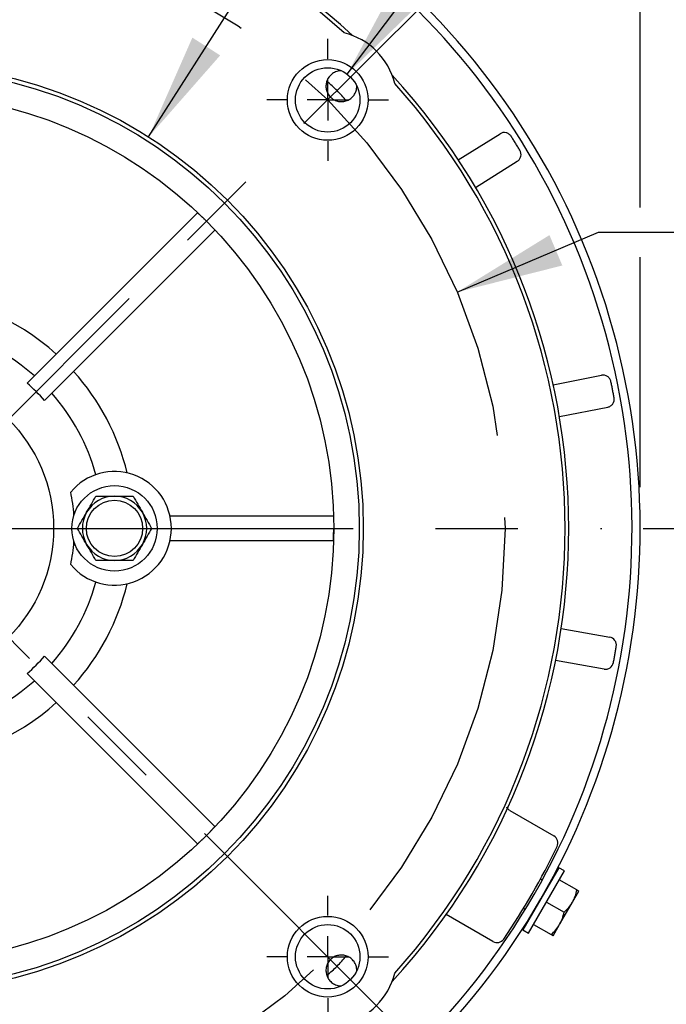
# Model space of a CAD drawing. Header units: inches. Extents: x 0 to 44, y 0 to 34.
# Tile 13 of 20: x 35.4 to 38.5, y 11.2 to 16. Entities that reach past the tile are written whole.
import ezdxf

# ---------------------------------------------------------------- set-up
doc = ezdxf.new("R2010")
doc.units = ezdxf.units.IN
doc.header["$LTSCALE"] = 4
doc.header["$MEASUREMENT"] = 0
doc.linetypes.add('CENTERX2', pattern=[0.8, 0.5, -0.1, 0.1, -0.1])
doc.layers.add('CENTER', color=40, linetype='CENTERX2')
doc.layers.add('DIMENSIONS', color=140, linetype='Continuous', lineweight=25)
doc.styles.add('SLDTEXTSTYLE0', font='TXT', dxfattribs={"width": 0.7})
doc.dimstyles.new('SLDDIMSTYLE0', dxfattribs={"dimtxt": 0.339844, "dimasz": 0.52, "dimexe": 0, "dimexo": 0.0625, "dimgap": 0.084961, "dimtad": 0, "dimtih": 1, "dimtoh": 1, "dimrnd": 1e-09, "dimzin": 12, "dimdsep": 46, "dimtxsty": 'SLDTEXTSTYLE0', "dimsah": 1, "dimcen": 0, "dimadec": 0, "dimazin": 3, "dimtfac": 1, "dimtofl": 0, "dimtmove": 0, "dimatfit": 3, "dimfxl": 0, "dimfrac": 2, "dimtolj": 1, "dimtzin": 12, "dimarcsym": 0})
doc.dimstyles.new('SLDDIMSTYLE1', dxfattribs={"dimtxt": 0.339844, "dimasz": 0.52, "dimexe": 0, "dimexo": 0.0625, "dimgap": 0.084961, "dimtad": 0, "dimtih": 1, "dimtoh": 1, "dimrnd": 1e-09, "dimzin": 12, "dimdsep": 46, "dimtxsty": 'SLDTEXTSTYLE0', "dimsah": 1, "dimcen": 0.09, "dimadec": 0, "dimazin": 3, "dimtfac": 1, "dimtofl": 0, "dimtmove": 0, "dimatfit": 3, "dimfxl": 0, "dimfrac": 2, "dimtolj": 1, "dimtzin": 12, "dimarcsym": 0})
doc.dimstyles.new('SLDDIMSTYLE2', dxfattribs={"dimtxt": 0.339844, "dimasz": 0.52, "dimexe": 0, "dimexo": 0.0625, "dimgap": 0.084961, "dimtad": 0, "dimtih": 1, "dimtoh": 1, "dimdec": 4, "dimlfac": 4, "dimzin": 12, "dimdsep": 46, "dimtxsty": 'SLDTEXTSTYLE0', "dimsah": 1, "dimcen": 0.09, "dimadec": 0, "dimazin": 3, "dimtfac": 1, "dimtdec": 0, "dimtofl": 0, "dimtmove": 0, "dimatfit": 3, "dimfxl": 0, "dimfrac": 2, "dimtolj": 1, "dimtzin": 12, "dimarcsym": 0})
doc.dimstyles.new('SLDDIMSTYLE4', dxfattribs={"dimtxt": 0.339844, "dimasz": 0.52, "dimexe": 0, "dimexo": 0.0625, "dimgap": 0.084961, "dimtad": 0, "dimtih": 1, "dimtoh": 1, "dimrnd": 1e-09, "dimzin": 4, "dimdsep": 46, "dimtxsty": 'SLDTEXTSTYLE0', "dimsah": 1, "dimcen": 0.09, "dimadec": 0, "dimazin": 1, "dimtfac": 1, "dimtofl": 0, "dimtmove": 0, "dimatfit": 3, "dimfxl": 0, "dimfrac": 2, "dimtolj": 1, "dimtzin": 12, "dimarcsym": 0})
doc.dimstyles.new('SLDDIMSTYLE5', dxfattribs={"dimtxt": 0.339844, "dimasz": 0.52, "dimexe": 0, "dimexo": 0.0625, "dimgap": 0.084961, "dimtad": 0, "dimtih": 1, "dimtoh": 1, "dimrnd": 1e-09, "dimzin": 12, "dimdsep": 46, "dimtxsty": 'SLDTEXTSTYLE0', "dimsah": 1, "dimcen": 0, "dimadec": 0, "dimazin": 3, "dimtfac": 1, "dimtofl": 0, "dimtmove": 0, "dimatfit": 3, "dimfxl": 0, "dimfrac": 2, "dimtolj": 1, "dimtzin": 12, "dimarcsym": 0})
doc.dimstyles.new('SLDDIMSTYLE6', dxfattribs={"dimtxt": 0.339844, "dimasz": 0.52, "dimexe": 0, "dimexo": 0.0625, "dimgap": 0.084961, "dimtad": 0, "dimtih": 1, "dimtoh": 1, "dimrnd": 1e-09, "dimzin": 4, "dimdsep": 46, "dimtxsty": 'SLDTEXTSTYLE0', "dimsah": 1, "dimcen": 0, "dimadec": 0, "dimazin": 1, "dimtfac": 1, "dimtofl": 0, "dimtmove": 0, "dimatfit": 3, "dimfxl": 0, "dimfrac": 2, "dimtolj": 1, "dimtzin": 12, "dimarcsym": 0})

# ---------------------------------------------------------------- blocks, each defined once
blk = doc.blocks.new('_D')
at = {"layer": 'DIMENSIONS'}
for p, q in [((39.5321, 15.4401), (39.418, 15.4401)), ((39.418, 15.4401), (39.418, 14.9)), ((40.8247, 15.4401), (40.9388, 15.4401)), ((40.9388, 15.4401), (40.9388, 14.9)), ((37.4938, 14.6565), (38.1789, 14.9466)), ((38.1789, 14.9466), (39.0539, 14.9466)), ((39.418, 14.9), (39.5321, 14.9)), ((40.9388, 14.9), (40.8247, 14.9))]:
    blk.add_line(p, q, dxfattribs=at)
blk.add_solid([(37.4938, 14.6565), (38.0039, 14.7856), (37.9415, 14.9329)], dxfattribs=at)
at = {"layer": 'DIMENSIONS', "char_height": 0.33333, "attachment_point": 1, "style": 'SLDTEXTSTYLE0'}
for s, insert in [('%%c', (39.4169, 15.9459)), ('5.88', (39.93, 15.9459)), ('149.2', (39.5321, 15.3297)), ('B.C.', (39.7089, 14.7135))]:
    blk.add_mtext(s, dxfattribs=dict(at, insert=insert))
blk = doc.blocks.new('_D_2')
at = {"layer": 'DIMENSIONS'}
blk.add_line((34.7888, 17.1183), (34.7888, 18.0299), dxfattribs=at)
for start, end in [(90, 106.4024), (118.8805, 135)]:
    blk.add_arc((34.7888, 13.5112), 4.0188, start, end, dxfattribs=at)
for points in [[(34.7888, 17.5299), (34.2648, 17.5763), (34.2751, 17.4167)], [(31.9471, 16.3529), (32.3905, 16.6361), (32.2849, 16.7562)]]:
    blk.add_solid(points, dxfattribs=at)
at = {"layer": 'DIMENSIONS', "insert": (32.8478, 17.3837), "char_height": 0.33333, "attachment_point": 1, "style": 'SLDTEXTSTYLE0'}
blk.add_mtext('45°', dxfattribs=at)
blk = doc.blocks.new('_D_5')
at = {"layer": 'DIMENSIONS'}
for p, q in [((38.3959, 13.5112), (40.036, 13.5112)), ((39.536, 13.5112), (39.536, 12.3774)), ((39.0311, 11.7612), (38.917, 11.7612)), ((38.917, 11.7612), (38.917, 11.2211)), ((40.041, 11.7612), (40.1551, 11.7612)), ((40.1551, 11.7612), (40.1551, 11.2211)), ((38.917, 11.2211), (39.0311, 11.2211)), ((40.1551, 11.2211), (40.041, 11.2211)), ((39.536, 10.0112), (39.536, 11.145)), ((38.2566, 10.0112), (40.036, 10.0112))]:
    blk.add_line(p, q, dxfattribs=at)
for points in [[(39.536, 13.5112), (39.456, 12.9912), (39.616, 12.9912)], [(39.536, 10.0112), (39.616, 10.5312), (39.456, 10.5312)]]:
    blk.add_solid(points, dxfattribs=at)
at = {"layer": 'DIMENSIONS', "char_height": 0.33333, "attachment_point": 1, "style": 'SLDTEXTSTYLE0'}
for s, insert in [('3.50', (39.0311, 12.2669)), ('88.9', (39.0311, 11.6507))]:
    blk.add_mtext(s, dxfattribs=dict(at, insert=insert))
blk = doc.blocks.new('_D_6')
at = {"layer": 'DIMENSIONS'}
for p, q in [((35.1138, 17.2447), (37.0473, 17.2447)), ((37.2873, 17.2447), (41.7432, 17.2447)), ((41.2432, 17.2447), (41.2432, 14.2441)), ((40.5969, 13.6279), (40.4828, 13.6279)), ((40.4828, 13.6279), (40.4828, 13.0878)), ((41.8895, 13.6279), (42.0036, 13.6279)), ((42.0036, 13.6279), (42.0036, 13.0878)), ((40.4828, 13.0878), (40.5969, 13.0878)), ((42.0036, 13.0878), (41.8895, 13.0878)), ((41.2432, 10.0112), (41.2432, 13.0117)), ((38.2566, 10.0112), (41.7432, 10.0112))]:
    blk.add_line(p, q, dxfattribs=at)
for points in [[(41.2432, 17.2447), (41.1632, 16.7247), (41.3232, 16.7247)], [(41.2432, 10.0112), (41.3232, 10.5312), (41.1632, 10.5312)]]:
    blk.add_solid(points, dxfattribs=at)
at = {"layer": 'DIMENSIONS', "char_height": 0.33333, "attachment_point": 1, "style": 'SLDTEXTSTYLE0'}
for s, insert in [('7.23', (40.7383, 14.1337)), ('183.7', (40.5969, 13.5175))]:
    blk.add_mtext(s, dxfattribs=dict(at, insert=insert))
blk = doc.blocks.new('_D_11')
at = {"layer": 'DIMENSIONS'}
for p, q in [((27.4, 16.5862), (27.2859, 16.5862)), ((27.2859, 16.5862), (27.2859, 16.0461)), ((28.6926, 16.5862), (28.8067, 16.5862)), ((28.8067, 16.5862), (28.8067, 16.0461)), ((29.9209, 16.5862), (28.9209, 16.5862)), ((31.7515, 15.4298), (29.9209, 16.5862)), ((27.2859, 16.0461), (27.4, 16.0461)), ((28.8067, 16.0461), (28.6926, 16.0461))]:
    blk.add_line(p, q, dxfattribs=at)
blk.add_solid([(31.7515, 15.4298), (31.3546, 15.7751), (31.2692, 15.6399)], dxfattribs=at)
at = {"layer": 'DIMENSIONS', "char_height": 0.33333, "attachment_point": 1, "style": 'SLDTEXTSTYLE0'}
for s, insert in [('%%c', (27.2848, 17.092)), ('7.19', (27.7979, 17.092)), ('182.5', (27.4, 16.4758))]:
    blk.add_mtext(s, dxfattribs=dict(at, insert=insert))
blk = doc.blocks.new('_D_13')
at = {"layer": 'DIMENSIONS'}
for p, q in [((36.9602, 15.713), (37.7383, 16.7425)), ((37.7383, 16.7425), (38.6133, 16.7425))]:
    blk.add_line(p, q, dxfattribs=at)
blk.add_solid([(36.9602, 15.713), (37.3376, 16.0797), (37.2099, 16.1761)], dxfattribs=at)
at = {"layer": 'DIMENSIONS', "char_height": 0.33333, "attachment_point": 1, "style": 'SLDTEXTSTYLE0'}
for s, insert in [('4X', (39.5936, 17.1722)), ('%%c', (38.8633, 16.6321)), ('3/8-16', (39.3764, 16.6321))]:
    blk.add_mtext(s, dxfattribs=dict(at, insert=insert))
blk = doc.blocks.new('_D_14')
at = {"layer": 'DIMENSIONS'}
for p, q in [((35.9977, 15.4088), (37.8249, 18.2768)), ((37.8249, 18.2768), (38.8249, 18.2768)), ((39.0531, 18.2768), (38.939, 18.2768)), ((38.939, 18.2768), (38.939, 17.7367)), ((40.3457, 18.2768), (40.4598, 18.2768)), ((40.4598, 18.2768), (40.4598, 17.7367)), ((38.939, 17.7367), (39.0531, 17.7367)), ((40.4598, 17.7367), (40.3457, 17.7367))]:
    blk.add_line(p, q, dxfattribs=at)
blk.add_solid([(35.9977, 15.4088), (36.3446, 15.8044), (36.2097, 15.8904)], dxfattribs=at)
at = {"layer": 'DIMENSIONS', "char_height": 0.33333, "attachment_point": 1, "style": 'SLDTEXTSTYLE0'}
for s, insert in [('%%c', (38.9379, 18.7826)), ('4.50', (39.451, 18.7826)), ('114.3', (39.0531, 18.1664))]:
    blk.add_mtext(s, dxfattribs=dict(at, insert=insert))
blk = doc.blocks.new('_D_15')
at = {"layer": 'DIMENSIONS'}
for p, q in [((34.7888, 17.1183), (34.7888, 19.9854)), ((38.3814, 18.3968), (38.3814, 19.9854)), ((34.7888, 19.4854), (35.6197, 19.4854)), ((36.0802, 19.4854), (35.966, 19.4854)), ((35.966, 19.4854), (35.966, 18.9453)), ((37.09, 19.4854), (37.2042, 19.4854)), ((37.2042, 19.4854), (37.2042, 18.9453)), ((38.3814, 19.4854), (37.5505, 19.4854)), ((35.966, 18.9453), (36.0802, 18.9453)), ((37.2042, 18.9453), (37.09, 18.9453)), ((38.3814, 17.3647), (38.3814, 18.1568)), ((38.3814, 16.8625), (38.3814, 17.1247)), ((38.3814, 15.0666), (38.3814, 16.6225)), ((38.3814, 13.7112), (38.3814, 14.8266))]:
    blk.add_line(p, q, dxfattribs=at)
for points in [[(34.7888, 19.4854), (35.3088, 19.4054), (35.3088, 19.5654)], [(38.3814, 19.4854), (37.8614, 19.5654), (37.8614, 19.4054)]]:
    blk.add_solid(points, dxfattribs=at)
at = {"layer": 'DIMENSIONS', "char_height": 0.33333, "attachment_point": 1, "style": 'SLDTEXTSTYLE0'}
for s, insert in [('3.59', (36.0802, 19.9912)), ('91.3', (36.0802, 19.375))]:
    blk.add_mtext(s, dxfattribs=dict(at, insert=insert))
blk = doc.blocks.new('_D_16')
at = {"layer": 'DIMENSIONS'}
for p, q in [((27.4, 17.9832), (27.2859, 17.9832)), ((27.2859, 17.9832), (27.2859, 17.4431)), ((28.6926, 17.9832), (28.8067, 17.9832)), ((28.8067, 17.9832), (28.8067, 17.4431)), ((29.9209, 17.9832), (28.9209, 17.9832)), ((32.3982, 15.7073), (29.9209, 17.9832)), ((27.2859, 17.4431), (27.4, 17.4431)), ((28.8067, 17.4431), (28.6926, 17.4431))]:
    blk.add_line(p, q, dxfattribs=at)
blk.add_arc((34.7888, 13.5112), 3.2462, 136.1245, 146.1837, dxfattribs=at)
blk.add_solid([(32.3982, 15.7073), (32.0694, 16.118), (31.9612, 16.0002)], dxfattribs=at)
at = {"layer": 'DIMENSIONS', "char_height": 0.33333, "attachment_point": 1, "style": 'SLDTEXTSTYLE0'}
for s, insert in [('%%c', (27.2848, 18.489)), ('6.49', (27.7979, 18.489)), ('164.9', (27.4, 17.8728))]:
    blk.add_mtext(s, dxfattribs=dict(at, insert=insert))
blk = doc.blocks.new('SW_CENTERMARKSYMBOL_4')
at = {"layer": 'CENTER', "color": 0}
for p, q in [((0, 0.2), (0, 0.2956)), ((0, 0), (0, 0.1)), ((-0.2, 0), (-0.2956, 0)), ((0, 0), (-0.1, 0)), ((0, 0), (0, -0.1)), ((0, 0), (0.1, 0)), ((0.2, 0), (0.2956, 0)), ((0, -0.2), (0, -0.2956))]:
    blk.add_line(p, q, dxfattribs=at)
blk = doc.blocks.new('SW_CENTERMARKSYMBOL_5')
at = {"layer": 'CENTER', "color": 0}
for p, q in [((0, 0.2), (0, 0.2956)), ((0, 0), (0, 0.1)), ((-0.2, 0), (-0.2956, 0)), ((0, 0), (-0.1, 0)), ((0, 0), (0, -0.1)), ((0, 0), (0.1, 0)), ((0.2, 0), (0.2956, 0)), ((0, -0.2), (0, -0.2956))]:
    blk.add_line(p, q, dxfattribs=at)
blk = doc.blocks.new('SW_CENTERMARKSYMBOL_7')
at = {"layer": 'CENTER', "color": 0}
blk.add_line((0.2, 0), (3.4071, 0), dxfattribs=at)

msp = doc.modelspace()

# ---------------------------------------------------------------- linework, layer by layer
for p, q in [((37.499243, 15.297678), (37.701754, 15.424221)), ((37.582695, 15.164127), (37.785205, 15.29067)), ((36.234951, 15.040812), (35.409051, 14.214911)), ((35.492567, 14.131395), (36.318468, 14.957295)), ((37.959444, 14.207696), (38.193852, 14.25326)), ((37.989492, 14.053109), (38.223901, 14.098673)), ((36.893008, 13.570233), (36.10133, 13.570233)), ((36.10133, 13.452123), (36.893008, 13.452123)), ((37.998463, 13.025188), (38.233631, 12.983722)), ((36.318468, 12.06506), (35.492567, 12.890961)), ((38.206285, 12.828634), (37.971117, 12.8701)), ((35.409051, 12.807444), (36.234951, 11.981544)), ((37.748553, 12.143338), (37.962866, 12.019604)), ((37.987047, 11.865606), (37.813047, 11.564229)), ((37.839894, 11.548729), (38.013894, 11.850106)), ((38.013894, 11.850106), (37.987047, 11.865606)), ((37.906132, 11.80609), (37.897606, 11.811013)), ((38.074988, 11.758253), (37.989394, 11.807671)), ((37.941047, 11.785932), (37.940236, 11.7864)), ((38.053407, 11.698544), (38.084657, 11.752671)), ((37.926894, 11.699418), (38.012488, 11.65)), ((37.990907, 11.590291), (38.053407, 11.698544)), ((37.815606, 11.668984), (37.824132, 11.664062)), ((37.667591, 11.508172), (37.440845, 11.639083)), ((37.858236, 11.644372), (37.859047, 11.643904)), ((37.813047, 11.564229), (37.839894, 11.548729)), ((37.864394, 11.591165), (37.949988, 11.541747)), ((37.959657, 11.536165), (37.990907, 11.590291))]:
    msp.add_line(p, q)
for centre, radius in [((34.788834, 13.511178), 2.25), ((36.866029, 15.588373), 0.19562), ((34.788834, 13.511178), 2.230315), ((36.866029, 15.588373), 0.15625), ((34.788834, 13.511178), 2.106299), ((34.788834, 13.511178), 0.748031), ((35.832141, 13.511178), 0.207), ((35.832141, 13.511178), 0.1365), ((36.866029, 11.433982), 0.19562), ((36.866029, 11.433982), 0.15625)]:
    msp.add_circle(centre, radius)
for centre, radius, start, end in [((34.788834, 13.511178), 3.59252, 314.586991, 149.727737), ((34.788834, 13.511178), 3.55315, 314.645276, 149.356465), ((34.788834, 13.511178), 3.246214, 47.401057, 132.598943), ((34.788834, 13.511178), 3.228346, 48.083089, 131.916911), ((36.866029, 15.588373), 0.334646, 13.744301, 76.255699), ((34.788834, 13.511178), 3.246214, 317.401057, 42.598943), ((34.788834, 13.511178), 3.228346, 318.083089, 41.916911), ((34.788834, 13.511178), 1.136946, 47.977391, 87.022609), ((34.788834, 13.511178), 0.987393, 48.428858, 86.571142), ((34.788834, 13.511178), 1.136946, 13.667947, 42.022609), ((34.788834, 13.511178), 0.987393, 15.279026, 41.571142), ((35.832141, 13.511178), 0.275591, 219.569766, 140.430234), ((34.788834, 13.511178), 0.849213, 4.380505, 11.930669), ((35.832141, 13.511178), 0.156, 90, 150), ((35.832141, 13.511178), 0.156, 30, 90), ((35.832141, 13.511178), 0.156, 150, 210), ((35.832141, 13.511178), 0.156, 330, 30), ((34.788834, 13.511178), 0.849213, 348.069331, 355.619495), ((35.832141, 13.511178), 0.156, 210, 270), ((35.832141, 13.511178), 0.156, 270, 330), ((34.788834, 13.511178), 0.987393, 318.428858, 344.720974), ((34.788834, 13.511178), 1.136946, 317.977391, 346.332053), ((34.788834, 13.511178), 0.987393, 273.428858, 311.571142), ((34.788834, 13.511178), 1.136946, 272.977391, 312.022609), ((37.943181, 11.985508), 0.03937, 334.188252, 60), ((34.788834, 13.511178), 3.543307, 325.811748, 334.188252), ((37.687276, 11.542267), 0.03937, 240, 325.811748), ((36.866029, 11.433982), 0.334646, 283.744301, 346.255699)]:
    msp.add_arc(centre, radius, start, end)
for centre, major_axis, start_param, end_param in [((34.639318, 13.361662), (0.812603, 0.812603), 6.23088055, 6.33549006), ((34.639318, 13.660694), (-0.812603, 0.812603), 3.0892879, 3.19389741)]:
    msp.add_ellipse(centre, major_axis=major_axis, ratio=0.9829269, start_param=start_param, end_param=end_param)
for points, knots in [([(36.933057, 15.729516), (36.925057, 15.729584), (36.917361, 15.728395), (36.902564, 15.723733), (36.895706, 15.720312), (36.877222, 15.707367), (36.867962, 15.695203), (36.860198, 15.675301), (36.858571, 15.66827), (36.857348, 15.654294), (36.85772, 15.647276), (36.86043, 15.633467), (36.862701, 15.626881), (36.867642, 15.617303), (36.869572, 15.614128), (36.874056, 15.607915), (36.876674, 15.604802), (36.882558, 15.598929), (36.885656, 15.596333), (36.891864, 15.591865), (36.894994, 15.589965), (36.904677, 15.584982), (36.911293, 15.582729), (36.925007, 15.580061), (36.932118, 15.579693), (36.946053, 15.58094), (36.953065, 15.582571), (36.966353, 15.587781), (36.972609, 15.591312), (36.984191, 15.600346), (36.989331, 15.605728), (36.997909, 15.617956), (37.001385, 15.624923), (37.006008, 15.639541), (37.00724, 15.647399), (37.007172, 15.655401)], [0, 0, 0, 0, 0.0625, 0.0625, 0.125, 0.125, 0.25, 0.25, 0.3125, 0.3125, 0.375, 0.375, 0.4375, 0.4375, 0.46875, 0.46875, 0.5, 0.5, 0.53125, 0.53125, 0.5625, 0.5625, 0.625, 0.625, 0.6875, 0.6875, 0.75, 0.75, 0.8125, 0.8125, 0.875, 0.875, 0.9375, 0.9375, 1, 1, 1, 1]), ([(36.956181, 15.584381), (36.941711, 15.601292), (36.912912, 15.63495), (36.879262, 15.663757), (36.86252, 15.678089)], [0, 0, 0, 0, 0.50244983, 1, 1, 1, 1]), ([(37.755739, 15.412068), (37.752956, 15.416412), (37.749379, 15.420131), (37.740993, 15.426011), (37.736229, 15.428115), (37.721313, 15.431479), (37.710504, 15.429689), (37.701754, 15.424221)], [0, 0, 0, 0, 0.25, 0.25, 0.5, 0.5, 1, 1, 1, 1]), ([(37.797949, 15.344519), (37.797894, 15.344609), (37.794413, 15.350322), (37.78746, 15.361659), (37.780512, 15.372848), (37.777035, 15.378413), (37.773557, 15.383978), (37.766547, 15.395128), (37.759405, 15.406347), (37.755796, 15.41198), (37.755739, 15.412068)], [0.8810971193, 0.8810971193, 0.8810971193, 0.8810971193, 0.8814126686, 0.9011772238, 0.920941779, 0.920941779, 0.920941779, 0.9407063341, 0.9604708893, 0.960786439, 0.960786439, 0.960786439, 0.960786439]), ([(37.785205, 15.29067), (37.789581, 15.293404), (37.793339, 15.296939), (37.79931, 15.30526), (37.801465, 15.310002), (37.80499, 15.32488), (37.803317, 15.335707), (37.797949, 15.344519)], [0, 0, 0, 0, 0.25, 0.25, 0.5, 0.5, 1, 1, 1, 1]), ([(36.278212, 15.000556), (36.274712, 15.00402), (36.267712, 15.010949), (36.256974, 15.021097), (36.246077, 15.031081), (36.238661, 15.037567), (36.234951, 15.040812)], [0, 0, 0, 0, 0.24993364, 0.49985322, 0.74984621, 1, 1, 1, 1]), ([(38.239897, 14.222568), (38.238855, 14.227621), (38.236849, 14.232375), (38.231127, 14.240869), (38.227433, 14.244541), (38.214714, 14.253027), (38.203981, 14.255229), (38.193852, 14.25326)], [0, 0, 0, 0, 0.25, 0.25, 0.5, 0.5, 1, 1, 1, 1]), ([(38.255095, 14.144379), (38.255076, 14.144482), (38.253874, 14.151063), (38.251446, 14.164139), (38.248969, 14.177075), (38.247717, 14.183516), (38.246465, 14.189958), (38.243916, 14.20288), (38.241268, 14.215913), (38.239918, 14.222465), (38.239897, 14.222568)], [0.8810971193, 0.8810971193, 0.8810971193, 0.8810971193, 0.8814126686, 0.9011772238, 0.920941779, 0.920941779, 0.920941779, 0.9407063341, 0.9604708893, 0.960786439, 0.960786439, 0.960786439, 0.960786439]), ([(38.223901, 14.098673), (38.228965, 14.099658), (38.233741, 14.101611), (38.242297, 14.10724), (38.246009, 14.110894), (38.254631, 14.12352), (38.256949, 14.134228), (38.255095, 14.144379)], [0, 0, 0, 0, 0.25, 0.25, 0.5, 0.5, 1, 1, 1, 1]), ([(36.893008, 13.452123), (36.893337, 13.45704), (36.893994, 13.466871), (36.89464, 13.481635), (36.895057, 13.496404), (36.895108, 13.506253), (36.895133, 13.511178)], [0, 0, 0, 0, 0.25015379, 0.50014678, 0.75006636, 1, 1, 1, 1]), ([(38.265618, 12.938568), (38.266457, 12.943658), (38.266287, 12.948815), (38.263989, 12.958795), (38.261856, 12.963547), (38.253023, 12.976028), (38.243793, 12.98193), (38.233631, 12.983722)], [0, 0, 0, 0, 0.25, 0.25, 0.5, 0.5, 1, 1, 1, 1]), ([(38.251787, 12.860125), (38.251806, 12.860228), (38.253042, 12.866803), (38.255461, 12.87988), (38.257785, 12.892845), (38.258924, 12.899307), (38.260064, 12.90577), (38.262314, 12.918747), (38.264514, 12.931863), (38.265601, 12.938464), (38.265618, 12.938568)], [0.8810971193, 0.8810971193, 0.8810971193, 0.8810971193, 0.8814126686, 0.9011772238, 0.920941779, 0.920941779, 0.920941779, 0.9407063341, 0.9604708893, 0.960786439, 0.960786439, 0.960786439, 0.960786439]), ([(38.206285, 12.828634), (38.211365, 12.827738), (38.216524, 12.82785), (38.226529, 12.830039), (38.231304, 12.832121), (38.243878, 12.840818), (38.24988, 12.849984), (38.251787, 12.860125)], [0, 0, 0, 0, 0.25, 0.25, 0.5, 0.5, 1, 1, 1, 1]), ([(37.748553, 12.143338), (37.744816, 12.145855), (37.738722, 12.14996), (37.735374, 12.156424), (37.73408, 12.158923)], [0, 0, 0, 0, 0.61333256, 1, 1, 1, 1]), ([(36.278212, 12.021799), (36.281676, 12.025299), (36.288605, 12.032299), (36.298753, 12.043038), (36.308737, 12.053934), (36.315223, 12.061351), (36.318468, 12.06506)], [0, 0, 0, 0, 0.24993364, 0.49985322, 0.74984621, 1, 1, 1, 1]), ([(36.234951, 11.981544), (36.238661, 11.984788), (36.246077, 11.991275), (36.256974, 12.001258), (36.267712, 12.011406), (36.274712, 12.018335), (36.278212, 12.021799)], [0, 0, 0, 0, 0.25015379, 0.50014678, 0.75006636, 1, 1, 1, 1]), ([(37.007172, 11.366954), (37.00724, 11.374963), (37.006049, 11.382668), (37.001377, 11.397479), (36.997949, 11.404341), (36.989301, 11.416672), (36.984021, 11.422162), (36.972516, 11.431095), (36.966201, 11.434657), (36.952785, 11.439869), (36.945892, 11.441451), (36.931837, 11.442666), (36.924764, 11.442269), (36.911078, 11.439562), (36.904339, 11.437236), (36.894702, 11.432221), (36.891534, 11.430277), (36.885333, 11.425764), (36.882217, 11.423115), (36.876449, 11.417296), (36.873854, 11.414187), (36.8694, 11.407959), (36.867503, 11.404809), (36.862597, 11.395213), (36.860313, 11.388472), (36.857692, 11.374747), (36.857347, 11.367648), (36.858646, 11.35368), (36.860258, 11.346825), (36.865527, 11.333472), (36.869121, 11.327175), (36.878102, 11.315726), (36.883579, 11.310517), (36.892728, 11.304139), (36.89595, 11.302229), (36.902755, 11.298872), (36.906369, 11.297419), (36.917394, 11.293959), (36.925061, 11.292771), (36.933057, 11.292839)], [0, 0, 0, 0, 0.0625, 0.0625, 0.125, 0.125, 0.1875, 0.1875, 0.25, 0.25, 0.3125, 0.3125, 0.375, 0.375, 0.4375, 0.4375, 0.46875, 0.46875, 0.5, 0.5, 0.53125, 0.53125, 0.5625, 0.5625, 0.625, 0.625, 0.6875, 0.6875, 0.75, 0.75, 0.8125, 0.8125, 0.875, 0.875, 0.90625, 0.90625, 0.9375, 0.9375, 1, 1, 1, 1]), ([(36.862425, 11.344181), (36.879201, 11.35854), (36.912805, 11.387302), (36.941565, 11.420908), (36.955967, 11.437737)], [0, 0, 0, 0, 0.49923245, 1, 1, 1, 1])]:
    msp.add_open_spline(points, degree=3, knots=knots)
for points in [[(35.697041, 13.589178), (35.712411, 13.6158), (35.727361, 13.641693), (35.742074, 13.667178)], [(35.742074, 13.667178), (35.771501, 13.667178), (35.8014, 13.667178), (35.832141, 13.667178)], [(35.832141, 13.667178), (35.862882, 13.667178), (35.892781, 13.667178), (35.922207, 13.667178)], [(35.922207, 13.667178), (35.936921, 13.641693), (35.95187, 13.6158), (35.967241, 13.589178)], [(35.652008, 13.511178), (35.666721, 13.536662), (35.68167, 13.562555), (35.697041, 13.589178)], [(35.967241, 13.589178), (35.982611, 13.562555), (35.997561, 13.536662), (36.012274, 13.511178)], [(35.697041, 13.433178), (35.68167, 13.4598), (35.666721, 13.485693), (35.652008, 13.511178)], [(36.012274, 13.511178), (35.997561, 13.485693), (35.982611, 13.4598), (35.967241, 13.433178)], [(35.742074, 13.355178), (35.727361, 13.380662), (35.712411, 13.406555), (35.697041, 13.433178)], [(35.967241, 13.433178), (35.95187, 13.406555), (35.936921, 13.380662), (35.922207, 13.355178)], [(35.832141, 13.355178), (35.8014, 13.355178), (35.771501, 13.355178), (35.742074, 13.355178)], [(35.922207, 13.355178), (35.892781, 13.355178), (35.862882, 13.355178), (35.832141, 13.355178)], [(38.053407, 11.698544), (38.064073, 11.717018), (38.070673, 11.737166), (38.074988, 11.758253)], [(38.074988, 11.758253), (38.080883, 11.75485), (38.084657, 11.752671), (38.084657, 11.752671)], [(38.012488, 11.65), (38.028593, 11.664281), (38.042741, 11.68007), (38.053407, 11.698544)], [(37.990907, 11.590291), (38.001573, 11.608765), (38.008173, 11.628912), (38.012488, 11.65)], [(37.949988, 11.541747), (37.966093, 11.556028), (37.980241, 11.571817), (37.990907, 11.590291)], [(37.959657, 11.536165), (37.959657, 11.536165), (37.955883, 11.538344), (37.949988, 11.541747)]]:
    msp.add_open_spline(points, degree=3)
at = {"layer": 'CENTER'}
for p, q in [((31.742711, 16.557301), (37.834957, 10.465055)), ((32.225572, 10.947916), (37.352096, 16.07444))]:
    msp.add_line(p, q, dxfattribs=at)
msp.add_circle((34.788834, 13.511178), 2.9375, dxfattribs=at)

# ---------------------------------------------------------------- block references
for name, p in [('SW_CENTERMARKSYMBOL_7', (34.788834, 13.511178)), ('SW_CENTERMARKSYMBOL_4', (36.866029, 15.588373)), ('SW_CENTERMARKSYMBOL_5', (36.866029, 11.433982))]:
    msp.add_blockref(name, p, dxfattribs=at)

# ---------------------------------------------------------------- dimensions: what is measured, and where the dimension line sits
at = {"layer": 'DIMENSIONS'}
dim = msp.add_linear_dim(base=(34.788834, 19.485432), p1=(38.381353, 13.511178), p2=(34.788834, 16.918264), dimstyle='SLDDIMSTYLE1', dxfattribs=at)
dim.commit()
dim.dimension.update_dxf_attribs({"geometry": '_D_15', "text_midpoint": (36.585094, 19.485432), "dimtype": 160})
for p1, p2, dimstyle, picture, middle in [((33.57992, 11.61354), (35.997747, 15.408815), 'SLDDIMSTYLE6', '_D_14', (39.699396, 18.27684)), ((37.179417, 11.315042), (32.39825, 15.707314), 'SLDDIMSTYLE5', '_D_16', (28.046314, 17.983204)), ((37.826129, 11.592576), (31.751538, 15.429779), 'SLDDIMSTYLE5', '_D_11', (28.046314, 16.586189))]:
    dim = msp.add_diameter_dim_2p(p1=p1, p2=p2, dimstyle=dimstyle, dxfattribs=at)
    dim.commit()
    dim.dimension.update_dxf_attribs({"geometry": picture, "text_midpoint": middle, "dimtype": 163})
dim = msp.add_angular_dim_2l(base=(34.215558, 17.488835), line1=((34.788834, 16.918264), (34.788834, 10.104091)), line2=((31.742711, 16.557301), (37.834957, 10.465055)), dimstyle='SLDDIMSTYLE2', dxfattribs=at)
dim.commit()
dim.dimension.update_dxf_attribs({"geometry": '_D_2', "text_midpoint": (33.250922, 17.224024), "dimtype": 162})
for base, p1, p2, dimstyle, picture, middle in [((41.243203, 10.011178), (34.913834, 17.244697), (38.05655, 10.011178), 'SLDDIMSTYLE1', '_D_6', (41.243203, 13.627937)), ((39.536036, 13.511178), (38.05655, 10.011178), (38.19592, 13.511178), 'SLDDIMSTYLE4', '_D_5', (39.536036, 11.761178))]:
    dim = msp.add_linear_dim(base=base, p1=p1, p2=p2, angle=90, dimstyle=dimstyle, dxfattribs=at)
    dim.commit()
    dim.dimension.update_dxf_attribs({"geometry": picture, "text_midpoint": middle, "dimtype": 160})
for p1, p2, text, picture, middle in [((36.771823, 15.463717), (36.960236, 15.71303), '4X\\P%%c3/8-16', '_D_13', (39.887103, 16.742532)), ((32.0838243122, 12.3658260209), (37.4938431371, 14.6565292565), '<>\\PB.C.', '_D', (40.1783943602, 15.1700338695))]:
    dim = msp.add_diameter_dim_2p(p1=p1, p2=p2, text=text, dimstyle='SLDDIMSTYLE0', dxfattribs=at)
    dim.commit()
    dim.dimension.update_dxf_attribs({"geometry": picture, "text_midpoint": middle, "dimtype": 163})

doc.saveas('drawing.dxf')
